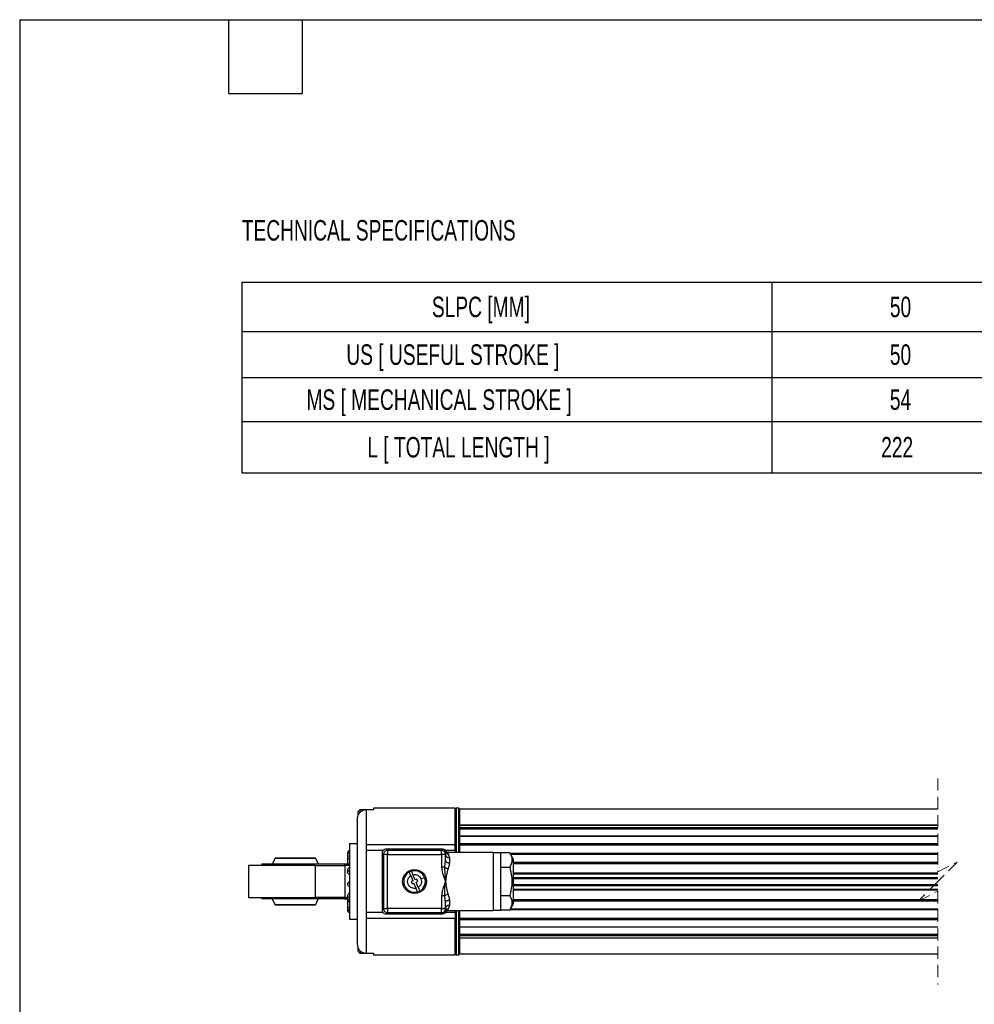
# Model space of a CAD drawing. Header units: millimetres. Extents: x 16 to 683, y 16 to 524.
# Tile 2 of 7: x 16 to 262, y 270 to 524. Entities that reach past the tile are written whole.
import ezdxf

# ---------------------------------------------------------------- set-up
doc = ezdxf.new("R2010")
doc.units = ezdxf.units.MM
doc.header["$LTSCALE"] = 2.5
doc.linetypes.add('HIDDEN', pattern=[1.905, 1.27, -0.635])
doc.layers.add('DIMENSIONS', color=140, linetype='Continuous', lineweight=25)
doc.layers.add('TEXT', color=140, linetype='Continuous', lineweight=25)
doc.styles.add('SLDTEXTSTYLE0', font='TXT', dxfattribs={"width": 0.7})

# ---------------------------------------------------------------- blocks, each defined once
blk = doc.blocks.new('SW_TABLEANNOTATION_0')
at = {"layer": 'DIMENSIONS', "color": 0}
for p, q in [((0, 0), (0, -12.74)), ((0, 0), (136.89, 0)), ((136.89, 0), (136.89, -12.74)), ((136.89, 0), (206.81, 0)), ((206.81, 0), (206.81, -12.74)), ((0, -12.74), (0, -24.64)), ((0, -12.74), (136.89, -12.74)), ((136.89, -12.74), (136.89, -24.64)), ((136.89, -12.74), (206.81, -12.74)), ((206.81, -12.74), (206.81, -24.64)), ((0, -24.64), (0, -36.01)), ((0, -24.64), (136.89, -24.64)), ((136.89, -24.64), (136.89, -36.01)), ((136.89, -24.64), (206.81, -24.64)), ((206.81, -24.64), (206.81, -36.01)), ((0, -36.01), (0, -49.21)), ((0, -36.01), (136.89, -36.01)), ((136.89, -36.01), (136.89, -49.21)), ((136.89, -36.01), (206.81, -36.01)), ((206.81, -36.01), (206.81, -49.21)), ((0, -49.21), (136.89, -49.21)), ((136.89, -49.21), (206.81, -49.21))]:
    blk.add_line(p, q, dxfattribs=at)
at = {"layer": 'DIMENSIONS', "color": 0, "attachment_point": 1, "style": 'SLDTEXTSTYLE0'}
for s, insert, char_height in [('SLPC [MM]', (49.09, -3.74), 5.292), ('50', (167.36, -3.74), 5.292), ('US [ USEFUL STROKE ]', (27, -16.06), 5.2917), ('50', (167.36, -16.06), 5.292), ('MS [ MECHANICAL STROKE ]', (16.7, -27.69), 5.2917), ('54', (167.36, -27.69), 5.292), ('L [ TOTAL LENGTH ]', (32.42, -39.98), 5.2917), ('222', (165.12, -39.98), 5.292)]:
    blk.add_mtext(s, dxfattribs=dict(at, insert=insert, char_height=char_height))

msp = doc.modelspace()

# ---------------------------------------------------------------- linework, layer by layer
at = {"color": 7, "linetype": 'HIDDEN', "lineweight": 18}
for p, q in [((252.978, 327.922), (252.978, 303.785)), ((252.978, 303.785), (257.978, 306.285)), ((257.978, 306.285), (252.978, 301.285)), ((252.978, 301.285), (247.978, 296.285)), ((247.978, 296.285), (252.978, 298.785)), ((252.978, 298.785), (252.978, 274.647))]:
    msp.add_line(p, q, dxfattribs=at)
for p, q in [((103.741, 319.785), (103.241, 319.285)), ((103.241, 319.285), (103.241, 318.297)), ((106.941, 319.785), (103.741, 319.785)), ((103.741, 319.785), (103.741, 319.111)), ((105.341, 319.767), (105.341, 310.785)), ((107.241, 319.767), (105.341, 319.767)), ((106.941, 319.785), (106.941, 319.767)), ((128.341, 320.185), (107.241, 320.185)), ((107.241, 320.185), (107.241, 319.767)), ((128.595, 320.185), (128.341, 319.931)), ((128.341, 310.785), (128.341, 320.185)), ((129.287, 320.185), (128.595, 320.185)), ((128.595, 320.185), (128.595, 308.785)), ((129.541, 319.931), (129.287, 320.185)), ((129.287, 308.785), (129.287, 320.185)), ((252.978, 319.985), (129.541, 319.985)), ((129.541, 315.863), (129.541, 319.985)), ((103.041, 317.408), (103.041, 285.161)), ((252.978, 315.863), (129.541, 315.863)), ((129.541, 315.816), (129.541, 315.863)), ((129.541, 315.816), (252.978, 315.816)), ((129.541, 315.205), (129.541, 315.816)), ((129.541, 315.205), (252.978, 315.205)), ((129.541, 314.921), (129.541, 315.205)), ((129.541, 314.921), (252.978, 314.921)), ((129.541, 314.849), (129.541, 314.921)), ((129.541, 314.849), (252.978, 314.849)), ((129.541, 312.926), (129.541, 314.849)), ((252.978, 313.031), (129.541, 313.031)), ((129.541, 312.954), (129.541, 313.031)), ((129.541, 312.954), (252.978, 312.954)), ((129.541, 311.101), (129.541, 312.954)), ((103.041, 311.035), (101.041, 311.035)), ((101.041, 311.035), (101.041, 291.535)), ((128.341, 310.785), (105.341, 310.785)), ((105.341, 310.785), (105.341, 309.285)), ((128.341, 309.285), (128.341, 310.785)), ((129.541, 311.101), (252.978, 311.101)), ((129.541, 310.826), (129.541, 311.101)), ((129.541, 310.826), (252.978, 310.826)), ((129.541, 310.776), (129.541, 310.826)), ((129.541, 310.776), (252.978, 310.776)), ((129.541, 308.785), (129.541, 310.776)), ((100.541, 308.745), (100.541, 307.363)), ((109.731, 309.285), (105.341, 309.285)), ((105.341, 309.285), (105.341, 293.285)), ((109.491, 308.635), (109.491, 293.935)), ((110.841, 308.285), (109.841, 308.285)), ((109.841, 308.285), (109.841, 294.285)), ((125.191, 309.635), (110.491, 309.635)), ((110.841, 309.285), (110.841, 308.285)), ((124.841, 309.285), (110.841, 309.285)), ((110.841, 308.285), (124.841, 308.285)), ((110.841, 294.285), (110.841, 308.285)), ((124.841, 308.285), (124.841, 309.285)), ((124.841, 308.285), (124.841, 305.026)), ((125.841, 308.285), (124.841, 308.285)), ((125.841, 306.762), (125.841, 308.285)), ((128.341, 309.285), (125.951, 309.285)), ((138.141, 308.785), (126.298, 308.785)), ((126.298, 308.785), (126.536, 308.398)), ((126.536, 308.398), (126.841, 307.461)), ((128.341, 309.285), (128.341, 308.785)), ((138.141, 308.785), (138.141, 301.285)), ((140.141, 308.675), (138.141, 308.675)), ((140.141, 304.98), (140.141, 308.675)), ((142.442, 308.675), (140.141, 308.675)), ((143.341, 307.117), (142.442, 308.675)), ((252.978, 308.494), (142.546, 308.494)), ((142.619, 308.368), (252.978, 308.368)), ((74.961, 305.385), (74.961, 297.185)), ((83.603, 305.385), (74.961, 305.385)), ((92.037, 305.785), (78.329, 305.785)), ((81.756, 307.19), (80.983, 305.385)), ((92.374, 307.19), (81.756, 307.19)), ((92.205, 307.285), (81.925, 307.285)), ((92.228, 305.385), (83.603, 305.385)), ((99.644, 305.785), (92.037, 305.785)), ((92.228, 297.185), (92.228, 305.385)), ((92.228, 305.385), (99.854, 305.385)), ((93.032, 305.785), (92.374, 307.19)), ((100.641, 305.785), (99.644, 305.785)), ((99.854, 305.385), (99.854, 297.185)), ((101.041, 305.385), (99.854, 305.385)), ((100.541, 307.363), (100.541, 306.147)), ((125.665, 305.026), (125.841, 306.762)), ((126.841, 307.461), (126.841, 306.117)), ((143.341, 307.117), (143.341, 295.452)), ((143.341, 306.237), (252.978, 306.237)), ((143.341, 305.992), (252.978, 305.992)), ((143.341, 305.967), (252.978, 305.967)), ((100.541, 304.351), (100.541, 303.795)), ((117.449, 301.447), (116.884, 302.809)), ((118.003, 301.677), (117.438, 303.039)), ((125.665, 305.026), (124.841, 305.026)), ((125.84, 301.292), (125.665, 305.026)), ((140.141, 297.59), (140.141, 304.98)), ((140.141, 304.98), (142.442, 304.98)), ((252.978, 303.414), (143.341, 303.414)), ((143.341, 303.235), (252.978, 303.235)), ((100.541, 300.671), (100.541, 300.518)), ((117.449, 301.447), (116.987, 301.255)), ((116.987, 301.255), (117.217, 300.701)), ((117.217, 300.701), (117.679, 300.893)), ((118.244, 299.53), (117.679, 300.893)), ((118.465, 301.868), (118.003, 301.677)), ((118.233, 301.122), (118.695, 301.314)), ((118.798, 299.76), (118.233, 301.122)), ((118.695, 301.314), (118.465, 301.868)), ((138.141, 301.285), (138.141, 293.785)), ((143.341, 302.315), (252.978, 302.315)), ((143.341, 302.105), (252.978, 302.105)), ((143.341, 302.1), (252.978, 302.1)), ((143.341, 300.469), (252.978, 300.469)), ((143.341, 300.465), (252.978, 300.465)), ((143.341, 300.254), (252.978, 300.254)), ((124.841, 297.543), (124.841, 294.285)), ((125.665, 297.543), (124.841, 297.543)), ((125.841, 295.807), (125.665, 297.543)), ((140.141, 293.895), (140.141, 297.59)), ((142.442, 297.59), (140.141, 297.59)), ((143.341, 299.335), (252.978, 299.335)), ((143.341, 299.155), (252.978, 299.155)), ((74.961, 297.185), (83.967, 297.185)), ((92.037, 296.785), (78.329, 296.785)), ((80.91, 297.185), (81.756, 295.379)), ((81.756, 295.379), (92.374, 295.379)), ((81.925, 295.285), (92.205, 295.285)), ((83.967, 297.185), (92.228, 297.185)), ((99.644, 296.785), (92.037, 296.785)), ((99.854, 297.185), (92.228, 297.185)), ((92.374, 295.379), (92.976, 296.785)), ((99.644, 296.785), (100.389, 296.785)), ((99.854, 297.185), (100.543, 297.185)), ((100.541, 297.217), (100.541, 296.89)), ((100.541, 296.422), (100.541, 295.809)), ((100.541, 295.809), (100.541, 294.44)), ((125.841, 294.285), (125.841, 295.807)), ((126.841, 295.108), (126.536, 294.171)), ((126.841, 296.452), (126.841, 295.108)), ((142.442, 293.895), (143.341, 295.452)), ((143.341, 296.603), (252.978, 296.603)), ((143.341, 296.578), (252.978, 296.578)), ((143.341, 296.332), (252.978, 296.332)), ((100.541, 294.44), (100.541, 293.824)), ((109.731, 293.285), (105.341, 293.285)), ((105.341, 293.285), (105.341, 291.785)), ((109.841, 294.285), (110.841, 294.285)), ((110.491, 292.935), (125.191, 292.935)), ((124.841, 294.285), (110.841, 294.285)), ((110.841, 294.285), (110.841, 293.285)), ((110.841, 293.285), (124.841, 293.285)), ((115.841, 293.285), (115.841, 293.085)), ((119.841, 293.085), (115.841, 293.085)), ((119.841, 293.085), (119.841, 293.285)), ((124.841, 294.285), (125.841, 294.285)), ((124.841, 293.285), (124.841, 294.285)), ((125.676, 293.703), (125.688, 293.754)), ((128.341, 293.285), (125.951, 293.285)), ((126.536, 294.171), (126.298, 293.785)), ((126.298, 293.785), (138.141, 293.785)), ((128.341, 293.785), (128.341, 293.285)), ((128.341, 293.285), (128.341, 291.785)), ((128.595, 293.785), (128.595, 282.385)), ((129.287, 282.385), (129.287, 293.785)), ((129.541, 291.794), (129.541, 293.785)), ((138.141, 293.895), (140.141, 293.895)), ((142.442, 293.895), (140.141, 293.895)), ((142.546, 294.075), (252.978, 294.075)), ((142.619, 294.201), (252.978, 294.201)), ((101.041, 291.535), (103.041, 291.535)), ((105.341, 291.785), (105.341, 282.802)), ((105.341, 291.785), (128.341, 291.785)), ((128.341, 282.385), (128.341, 291.785)), ((129.541, 291.794), (252.978, 291.794)), ((129.541, 291.743), (129.541, 291.794)), ((129.541, 291.743), (252.978, 291.743)), ((129.541, 291.468), (129.541, 291.743)), ((129.541, 291.468), (252.978, 291.468)), ((129.541, 289.616), (129.541, 291.468)), ((129.541, 287.72), (129.541, 289.644)), ((129.541, 289.616), (252.978, 289.616)), ((129.541, 289.539), (129.541, 289.616)), ((129.541, 289.539), (252.978, 289.539)), ((129.541, 287.72), (252.978, 287.72)), ((129.541, 287.648), (129.541, 287.72)), ((129.541, 287.648), (252.978, 287.648)), ((129.541, 287.364), (129.541, 287.648)), ((129.541, 287.364), (252.978, 287.364)), ((129.541, 286.753), (129.541, 287.364)), ((129.541, 286.753), (252.978, 286.753)), ((129.541, 286.706), (129.541, 286.753)), ((129.541, 286.706), (252.978, 286.706)), ((129.541, 282.585), (129.541, 286.706)), ((103.241, 284.208), (103.241, 283.285)), ((103.241, 283.285), (103.741, 282.785)), ((103.741, 283.479), (103.741, 282.785)), ((103.741, 282.785), (106.941, 282.785)), ((105.341, 282.802), (107.241, 282.802)), ((106.941, 282.785), (106.979, 282.805)), ((106.941, 282.802), (106.941, 282.785)), ((107.241, 282.802), (107.241, 282.385)), ((107.241, 282.385), (128.341, 282.385)), ((128.341, 282.639), (128.595, 282.385)), ((128.595, 282.385), (129.287, 282.385)), ((129.287, 282.385), (129.541, 282.639)), ((129.541, 282.585), (252.978, 282.585))]:
    msp.add_line(p, q)
at = {"flags": 128}
for points in [[(101.041, 307.07), (100.944, 307.075), (100.85, 307.092), (100.763, 307.119), (100.688, 307.155), (100.625, 307.2), (100.579, 307.25), (100.551, 307.305), (100.541, 307.363)], [(100.541, 306.147), (100.579, 306.035), (100.688, 305.94), (100.85, 305.876), (101.041, 305.854)], [(125.841, 306.762), (125.86, 306.636), (125.917, 306.515), (126.01, 306.404), (126.134, 306.306), (126.286, 306.226), (126.458, 306.167), (126.646, 306.13), (126.841, 306.117)], [(116.884, 302.809), (116.755, 303.12), (116.641, 303.396), (116.555, 303.604), (116.506, 303.72), (116.498, 303.741)], [(117.438, 303.039), (117.309, 303.35), (117.195, 303.626), (117.109, 303.834), (117.061, 303.95), (117.052, 303.971)], [(119.504, 301.974), (119.885, 302.132), (120.219, 302.271), (120.378, 302.337), (120.428, 302.357)], [(118.798, 299.76), (118.927, 299.449), (119.042, 299.173), (119.128, 298.966), (119.176, 298.849), (119.185, 298.828)], [(99.644, 296.785), (99.685, 296.792), (99.725, 296.815), (99.761, 296.852), (99.793, 296.902), (99.819, 296.962), (99.838, 297.032), (99.85, 297.107), (99.854, 297.185)], [(101.041, 296.014), (100.85, 295.998), (100.688, 295.954), (100.579, 295.887), (100.541, 295.809)], [(125.841, 295.807), (125.86, 295.933), (125.917, 296.054), (126.01, 296.165), (126.134, 296.263), (126.286, 296.343), (126.458, 296.403), (126.646, 296.439), (126.841, 296.452)], [(100.541, 294.44), (100.551, 294.48), (100.579, 294.518), (100.625, 294.554), (100.688, 294.585), (100.763, 294.61), (100.85, 294.629), (100.944, 294.641), (101.041, 294.645)]]:
    msp.add_lwpolyline(points, dxfattribs=at)
msp.add_circle((117.841, 301.285), 3.1)
for centre, radius, start, end in [((101.041, 308.745), 0.5, 89.99774, 179.99959), ((100.917, 309.956), 1.267, 252.7281, 275.60112), ((101.041, 307.363), 0.5, 89.99765, 179.99968), ((110.491, 308.635), 1, 89.99945, 179.99959), ((110.841, 308.285), 1, 89.9982, 180.00252), ((124.841, 308.285), 1, 359.99748, 90.0018), ((125.191, 308.635), 1, 10.35979, 90.00178), ((126.461, 309.316), 0.921, 212.92253, 274.62913), ((126.761, 308.382), 0.925, 186.06598, 274.99005), ((101.041, 306.147), 0.5, 180.00034, 227.41868), ((101.041, 305.679), 0.5, 152.07741, 180.00765), ((100.892, 305.675), 0.351, 142.62374, 179.42099), ((100.641, 305.385), 0.4, 0.00621, 89.99479), ((101.041, 306.147), 0.5, 257.22561, 269.99981), ((101.041, 304.351), 0.5, 89.99774, 179.99959), ((101.02, 304.374), 0.48, 182.73646, 272.4995), ((101.031, 303.784), 0.502, 206.15124, 271.21463), ((101.041, 303.738), 0.5, 215.0641, 270.00056), ((117.841, 301.285), 2.8, 118.67318, 286.37249), ((117.842, 301.283), 2.801, 106.37496, 118.67062), ((117.841, 301.285), 2.8, 22.52265, 106.37201), ((126.925, 306.392), 1.858, 227.32974, 256.46738), ((101.041, 300.671), 0.5, 89.99771, 179.99961), ((101.04, 300.67), 0.499, 89.84734, 179.84916), ((101.04, 300.517), 0.499, 89.84734, 179.84916), ((101.041, 300.518), 0.5, 180.00039, 270.00228), ((117.841, 301.285), 2.8, 298.67329, 22.52331), ((101.04, 297.576), 0.599, 89.85827, 111.12955), ((101.041, 297.77), 0.5, 89.9963, 103.75327), ((117.841, 301.286), 2.801, 286.37504, 298.67053), ((126.925, 296.177), 1.858, 103.53258, 132.6703), ((100.998, 296.837), 0.46, 84.64699, 173.39221), ((101.041, 296.89), 0.5, 180.00041, 270.00226), ((101.042, 296.422), 0.501, 152.10553, 179.97958), ((100.832, 296.47), 0.295, 189.35122, 248.5139), ((101.041, 295.809), 0.5, 89.99774, 179.99959), ((126.761, 294.187), 0.925, 85.00993, 173.93404), ((101.041, 294.44), 0.5, 180.00041, 270.00226), ((100.917, 295.034), 1.267, 252.7281, 275.60112), ((110.491, 293.935), 1, 180.00035, 270.00064), ((110.841, 294.285), 1, 179.99749, 270.00176), ((124.841, 294.285), 1, 269.99824, 0.00251), ((125.191, 293.935), 1, 269.99834, 349.71483), ((126.461, 293.253), 0.921, 85.37082, 147.07752)]:
    msp.add_arc(centre, radius, start, end)
for points, knots in [([(105.341, 319.767), (105.087, 319.742), (104.579, 319.692), (103.9, 319.3), (103.38, 318.722), (103.087, 318.056), (103.055, 317.601), (103.041, 317.408)], [0, 0, 0, 0, 0.2082859, 0.4165, 0.6265864, 0.8411498, 1, 1, 1, 1]), ([(107.04, 319.767), (107.04, 319.768), (107.01, 319.784), (106.975, 319.784), (106.941, 319.785)], [0, 0, 0, 0, 0.0250263, 1, 1, 1, 1]), ([(125.64, 309.032), (125.592, 309.07), (125.495, 309.146), (125.275, 309.254), (125.094, 309.272), (124.975, 309.285)], [0, 0, 0, 0, 0.254006, 0.5084076, 1, 1, 1, 1]), ([(125.688, 308.816), (125.662, 308.963), (125.637, 309.11), (125.637, 309.035), (125.637, 309.035)], [0, 0, 0, 0, 0.9997123, 1, 1, 1, 1]), ([(126.298, 308.785), (126.176, 308.796), (125.933, 308.819), (125.735, 308.963), (125.637, 309.035)], [0, 0, 0, 0, 0.5000304, 1, 1, 1, 1]), ([(142.442, 308.675), (142.606, 308.36), (142.926, 307.744), (143.123, 306.415), (142.708, 305.539), (142.442, 304.98)], [0, 0, 0, 0, 0.2728109, 0.5351134, 1, 1, 1, 1]), ([(81.925, 307.285), (81.907, 307.283), (81.869, 307.28), (81.806, 307.252), (81.775, 307.214), (81.756, 307.19)], [0, 0, 0, 0, 0.27674493, 0.56250939, 1, 1, 1, 1]), ([(92.228, 305.385), (92.225, 305.435), (92.222, 305.509), (92.198, 305.603), (92.172, 305.673), (92.137, 305.731), (92.089, 305.775), (92.055, 305.781), (92.037, 305.785)], [0, 0, 0, 0, 0.31407686, 0.46606529, 0.60808076, 0.78109495, 0.88821705, 1, 1, 1, 1]), ([(92.374, 307.19), (92.363, 307.205), (92.341, 307.236), (92.283, 307.274), (92.234, 307.281), (92.205, 307.285)], [0, 0, 0, 0, 0.2767629, 0.5624313, 1, 1, 1, 1]), ([(99.644, 305.785), (99.673, 305.777), (99.738, 305.76), (99.802, 305.66), (99.846, 305.534), (99.852, 305.436), (99.854, 305.385)], [0, 0, 0, 0, 0.1763397, 0.4024686, 0.6844425, 1, 1, 1, 1]), ([(126.841, 306.117), (126.821, 305.886), (126.774, 305.36), (126.592, 304.864), (126.49, 304.586)], [0, 0, 0, 0, 0.4407646, 1, 1, 1, 1]), ([(100.58, 303.562), (100.565, 303.614), (100.544, 303.69), (100.544, 303.769), (100.544, 303.795)], [0, 0, 0, 0, 0.67379081, 1, 1, 1, 1]), ([(100.58, 303.562), (100.58, 303.561), (100.591, 303.526), (100.603, 303.484), (100.631, 303.455), (100.633, 303.452)], [0, 0, 0, 0, 0.0331251, 0.8999053, 1, 1, 1, 1]), ([(118.244, 299.53), (118.081, 299.506), (117.722, 299.454), (117.133, 299.59), (116.658, 299.892), (116.346, 300.258), (116.167, 300.59), (116.058, 300.951), (116.02, 301.431), (116.141, 301.981), (116.461, 302.494), (116.752, 302.711), (116.884, 302.809)], [0, 0, 0, 0, 0.097497, 0.2150833, 0.3512987, 0.425595, 0.4999973, 0.5742942, 0.648697, 0.7849118, 0.9024991, 1, 1, 1, 1]), ([(117.438, 303.039), (117.644, 303.065), (118.067, 303.119), (118.689, 302.913), (119.21, 302.524), (119.408, 302.153), (119.504, 301.974)], [0, 0, 0, 0, 0.2445125, 0.5032557, 0.7602114, 1, 1, 1, 1]), ([(124.841, 305.026), (124.878, 304.603), (124.952, 303.748), (125.366, 302.51), (125.681, 301.696), (125.841, 301.285)], [0, 0, 0, 0, 0.3265133, 0.6593768, 1, 1, 1, 1]), ([(126.49, 304.586), (126.351, 304.057), (126.066, 302.97), (125.917, 301.857), (125.841, 301.285)], [0, 0, 0, 0, 0.48656309, 1, 1, 1, 1]), ([(142.442, 304.98), (142.728, 303.748), (143.299, 301.285), (142.728, 298.821), (142.442, 297.59)], [0, 0, 0, 0, 0.5, 1, 1, 1, 1]), ([(119.504, 301.974), (119.563, 301.78), (119.685, 301.378), (119.592, 300.734), (119.298, 300.148), (118.962, 299.887), (118.798, 299.76)], [0, 0, 0, 0, 0.2397916, 0.4967453, 0.7554828, 1, 1, 1, 1]), ([(125.841, 301.285), (125.681, 300.873), (125.359, 300.043), (124.95, 298.803), (124.876, 297.949), (124.841, 297.543)], [0, 0, 0, 0, 0.3409623, 0.6870204, 1, 1, 1, 1]), ([(125.665, 297.543), (125.651, 298.194), (125.622, 299.445), (125.77, 300.688), (125.841, 301.285)], [0, 0, 0, 0, 0.5201421, 1, 1, 1, 1]), ([(125.841, 301.285), (125.917, 300.714), (126.066, 299.6), (126.351, 298.514), (126.49, 297.983)], [0, 0, 0, 0, 0.5120977, 1, 1, 1, 1]), ([(100.543, 297.185), (100.544, 297.25), (100.547, 297.414), (100.643, 297.736), (100.754, 297.98), (100.824, 298.134)], [0, 0, 0, 0, 0.1953862, 0.4911632, 1, 1, 1, 1]), ([(100.923, 298.25), (100.919, 298.251), (100.891, 298.253), (100.858, 298.196), (100.835, 298.156), (100.824, 298.134)], [0, 0, 0, 0, 0.0749698, 0.5190413, 1, 1, 1, 1]), ([(118.63, 298.598), (118.623, 298.615), (118.595, 298.683), (118.536, 298.827), (118.443, 299.049), (118.342, 299.293), (118.273, 299.459), (118.244, 299.53)], [0, 0, 0, 0, 0.05564892, 0.21616319, 0.4637025, 0.77179594, 1, 1, 1, 1]), ([(126.49, 297.983), (126.592, 297.706), (126.774, 297.209), (126.821, 296.684), (126.841, 296.452)], [0, 0, 0, 0, 0.55923567, 1, 1, 1, 1]), ([(142.442, 297.59), (142.606, 297.275), (142.926, 296.658), (143.123, 295.33), (142.708, 294.454), (142.442, 293.895)], [0, 0, 0, 0, 0.2728109, 0.5351133, 1, 1, 1, 1]), ([(81.756, 295.379), (81.767, 295.364), (81.789, 295.333), (81.847, 295.295), (81.896, 295.288), (81.925, 295.285)], [0, 0, 0, 0, 0.2767688, 0.5625663, 1, 1, 1, 1]), ([(92.228, 297.185), (92.226, 297.143), (92.222, 297.058), (92.196, 296.953), (92.161, 296.876), (92.127, 296.828), (92.086, 296.793), (92.052, 296.787), (92.037, 296.785)], [0, 0, 0, 0, 0.2603285, 0.5373706, 0.6703715, 0.7925684, 0.9012138, 1, 1, 1, 1]), ([(92.205, 295.285), (92.223, 295.286), (92.261, 295.289), (92.324, 295.318), (92.355, 295.356), (92.374, 295.379)], [0, 0, 0, 0, 0.27674493, 0.56250939, 1, 1, 1, 1]), ([(100.541, 293.824), (100.548, 293.761), (100.558, 293.665), (100.62, 293.548), (100.685, 293.468), (100.765, 293.404), (100.881, 293.341), (100.978, 293.331), (101.041, 293.324)], [0, 0, 0, 0, 0.2388625, 0.3677987, 0.499577, 0.6313941, 0.7604254, 1, 1, 1, 1]), ([(124.975, 293.285), (125.094, 293.297), (125.275, 293.315), (125.495, 293.423), (125.592, 293.499), (125.64, 293.538)], [0, 0, 0, 0, 0.49159263, 0.74599431, 1, 1, 1, 1]), ([(125.637, 293.535), (125.735, 293.607), (125.933, 293.75), (126.176, 293.773), (126.298, 293.785)], [0, 0, 0, 0, 0.49996978, 1, 1, 1, 1]), ([(103.041, 285.161), (103.067, 284.891), (103.12, 284.349), (103.533, 283.629), (104.137, 283.098), (104.78, 282.836), (105.19, 282.811), (105.341, 282.802)], [0, 0, 0, 0, 0.2220322, 0.4441972, 0.6627064, 0.8758331, 1, 1, 1, 1])]:
    msp.add_open_spline(points, degree=3, knots=knots)
at = {"layer": 'TEXT'}
for p, q in [((15.875, 523.875), (682.625, 523.875)), ((15.875, 523.875), (15.875, 15.875)), ((69.85, 504.825), (69.85, 523.875)), ((88.9, 504.825), (88.9, 523.875)), ((69.85, 504.825), (88.9, 504.825))]:
    msp.add_line(p, q, dxfattribs=at)

# ---------------------------------------------------------------- block references
at = {"layer": 'DIMENSIONS'}
msp.add_blockref('SW_TABLEANNOTATION_0', (73.232, 456.079), dxfattribs=at)

# ---------------------------------------------------------------- texts
at = {"layer": 'DIMENSIONS', "insert": (73.232, 472.12), "char_height": 5.29167, "attachment_point": 1, "style": 'SLDTEXTSTYLE0'}
msp.add_mtext('TECHNICAL SPECIFICATIONS', dxfattribs=at)

doc.saveas('drawing.dxf')
